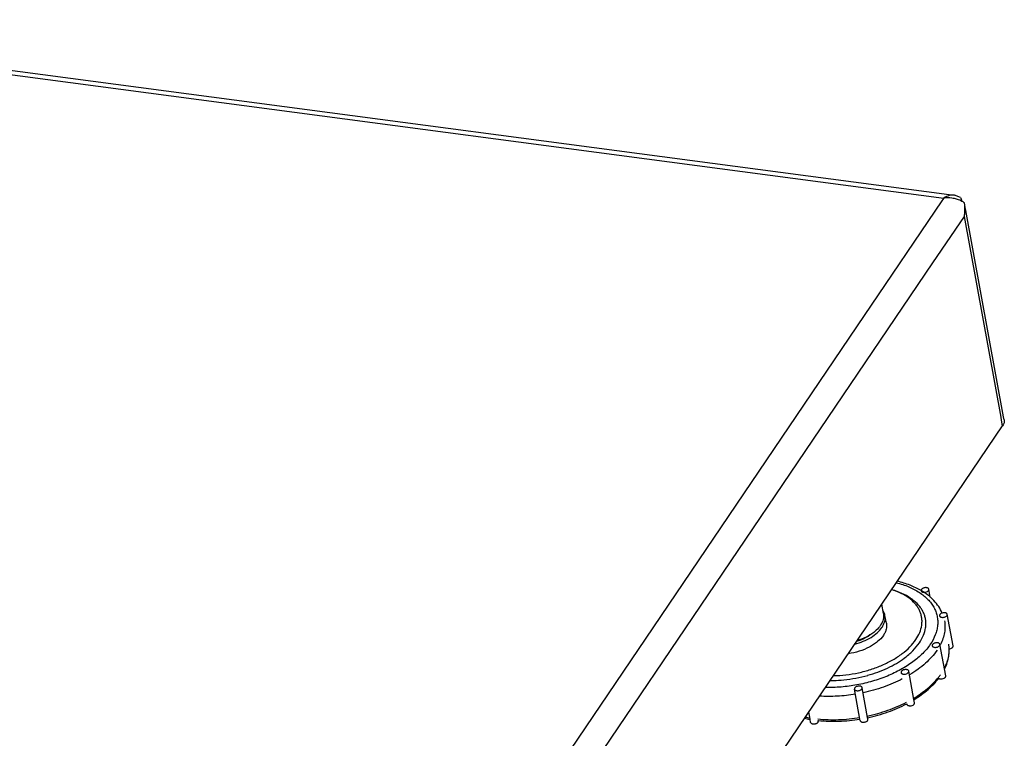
# Model space of a CAD drawing. Header units: millimetres. Extents: x 0 to 1680, y 0 to 1188.
# Tile 6 of 10: x 1260 to 1461, y 348 to 495. Entities that reach past the tile are written whole.
import ezdxf

# ---------------------------------------------------------------- set-up
doc = ezdxf.new("R2010")
doc.units = ezdxf.units.MM
doc.header["$LTSCALE"] = 4
doc.layers.add('AXES', color=7, linetype='Continuous')

msp = doc.modelspace()

# ---------------------------------------------------------------- linework, layer by layer
at = {"color": 9, "linetype": 'Continuous'}
for p, q in [((1179.5, 493.8), (1448.69, 458.18)), ((1448.3, 457.6), (1432.44, 434.2)), ((1448.69, 458.18), (1448.3, 457.6)), ((1446.46, 444.95), (1452.89, 454.44)), ((1460.39, 413.47), (1452.89, 454.44)), ((1343.73, 293.34), (1446.46, 444.95)), ((1432.44, 434.2), (1332.04, 286.02)), ((1460.5, 412.84), (1460.39, 413.47)), ((1460.71, 411.73), (1460.5, 412.84))]:
    msp.add_line(p, q, dxfattribs=at)
at = {"color": 7, "linetype": 'Continuous'}
for p, q in [((1180.32, 494.58), (1449.81, 458.92)), ((1449.81, 458.92), (1450.9, 458.78)), ((1452.09, 458.32), (1450.9, 458.78)), ((1452.91, 457.2), (1452.91, 457.18)), ((1453.08, 456.27), (1452.91, 457.18)), ((1453.19, 455.64), (1453.08, 456.27)), ((1460.89, 413.56), (1453.19, 455.64)), ((1461.01, 412.94), (1460.89, 413.56)), ((1344.09, 239.64), (1460.71, 411.73)), ((1438.66, 378.07), (1439.2, 377.87)), ((1436.98, 371.41), (1436.68, 373.02)), ((1441.11, 354.97), (1441.13, 354.98)), ((1441.12, 354.97), (1441.14, 354.98)), ((1423.05, 351.56), (1423.05, 351.55)), ((1423.05, 351.56), (1423.05, 351.55)), ((1423.05, 351.55), (1423.08, 351.55)), ((1423.05, 351.55), (1423.08, 351.55))]:
    msp.add_line(p, q, dxfattribs=at)
for centre, radius, start, end in [((1449.45, 451.77), 6.46, 69.6607, 77.2511), ((1549.7, 497.74), 105.27, 201.9863, 202.4209), ((1433.56, 364.03), 14.93, 70.054, 72.5463), ((1429.61, 375.72), 7.79, 307.675, 310.6717), ((1442.65, 365.87), 7.17, 2.4361, 10.3527), ((1425.56, 387.93), 28.2, 275.4794, 285.6373), ((1437.05, 368.34), 13.39, 322.4386, 322.7337), ((1425.42, 375.32), 23.88, 257.4507, 260.2061)]:
    msp.add_arc(centre, radius, start, end, dxfattribs=at)
at = {"color": 9, "linetype": 'Continuous'}
for centre, radius, start, end in [((1438.95, 371.7), 10.16, 332.4592, 332.8971), ((1437.35, 368.54), 13.11, 321.306, 324.4103), ((1425.33, 376.31), 24.55, 258.424, 260.5937)]:
    msp.add_arc(centre, radius, start, end, dxfattribs=at)
at = {"color": 7, "linetype": 'Continuous'}
for points, knots in [([(1450.9, 458.78), (1450.54, 458.82), (1449.74, 458.76), (1449.03, 458.4), (1448.69, 458.18)], [0, 0, 0, 0, 0.476948, 1, 1, 1, 1]), ([(1450.87, 458.07), (1450.7, 458.11), (1449.98, 458.24), (1449.24, 458.25), (1448.69, 458.18)], [0, 0, 0, 0, 0.247731, 1, 1, 1, 1]), ([(1452.91, 457.2), (1452.82, 457.27), (1452.43, 457.51), (1452.02, 457.7), (1451.69, 457.82)], [0, 0, 0, 0, 0.237684, 1, 1, 1, 1]), ([(1452.89, 454.44), (1452.93, 454.67), (1453.06, 455.59), (1453.03, 456.53), (1452.91, 457.2)], [0, 0, 0, 0, 0.252509, 1, 1, 1, 1]), ([(1461.01, 412.94), (1461.05, 412.74), (1461.02, 412.3), (1460.83, 411.92), (1460.71, 411.73)], [0, 0, 0, 0, 0.472551, 1, 1, 1, 1]), ([(1442.97, 368.06), (1443.29, 368.52), (1443.81, 369.46), (1444.18, 370.74), (1444.26, 371.74), (1444.21, 372.46), (1444.07, 373.17), (1443.83, 373.86), (1443.49, 374.52), (1442.89, 375.38), (1441.9, 376.37), (1440.41, 377.35), (1439.27, 377.85), (1438.66, 378.07)], [0, 0, 0, 0, 0.129204, 0.247903, 0.304634, 0.360382, 0.415858, 0.471793, 0.528887, 0.587771, 0.712728, 0.849771, 1, 1, 1, 1]), ([(1444.08, 378.07), (1443.35, 378.5), (1441.76, 379.25), (1440.08, 379.77), (1439.19, 379.98)], [0, 0, 0, 0, 0.482236, 1, 1, 1, 1]), ([(1448.36, 373.49), (1448.17, 373.95), (1447.68, 374.85), (1446.7, 376.07), (1445.5, 377.16), (1444.58, 377.77), (1444.1, 378.06)], [0, 0, 0, 0, 0.23632, 0.479843, 0.733591, 1, 1, 1, 1]), ([(1443.71, 367.41), (1444.04, 367.89), (1444.59, 368.88), (1444.97, 370.21), (1445.05, 371.26), (1445.01, 372.02), (1444.86, 372.76), (1444.6, 373.48), (1444.25, 374.17), (1443.63, 375.06), (1442.59, 376.09), (1441.03, 377.12), (1439.84, 377.64), (1439.2, 377.87)], [0, 0, 0, 0, 0.129204, 0.247903, 0.304634, 0.360382, 0.415858, 0.471793, 0.528887, 0.587771, 0.712728, 0.849771, 1, 1, 1, 1]), ([(1436.36, 373.38), (1436.43, 372.99), (1436.39, 372.12), (1436, 371.35), (1435.75, 370.98)], [0, 0, 0, 0, 0.472538, 1, 1, 1, 1]), ([(1435.75, 370.98), (1435.68, 370.88), (1435.37, 370.45), (1434.99, 370.07), (1434.69, 369.81)], [0, 0, 0, 0, 0.236372, 1, 1, 1, 1]), ([(1436.98, 371.41), (1437.01, 371.21), (1437.04, 370.8), (1436.94, 370.17), (1436.71, 369.53), (1436.48, 369.13), (1436.35, 368.94)], [0, 0, 0, 0, 0.232774, 0.473042, 0.727315, 1, 1, 1, 1]), ([(1426.15, 360.72), (1427, 360.74), (1428.73, 360.85), (1431.28, 361.27), (1433.77, 361.93), (1436.12, 362.81), (1438.27, 363.89), (1440.17, 365.13), (1441.75, 366.5), (1442.62, 367.53), (1442.97, 368.06)], [0, 0, 0, 0, 0.135339, 0.272428, 0.408701, 0.541639, 0.668917, 0.788564, 0.899143, 1, 1, 1, 1]), ([(1436.35, 368.94), (1436.02, 368.45), (1435.38, 367.79), (1434.36, 367.04), (1433.14, 366.33), (1431.41, 365.63), (1429.94, 365.3), (1429.18, 365.19)], [0, 0, 0, 0, 0.211541, 0.329737, 0.455122, 0.722038, 1, 1, 1, 1]), ([(1434.37, 369.54), (1433.9, 369.13), (1432.77, 368.4), (1431.54, 367.89), (1430.87, 367.69)], [0, 0, 0, 0, 0.475549, 1, 1, 1, 1]), ([(1434.37, 369.55), (1433.89, 369.18), (1432.8, 368.51), (1431.61, 368.04), (1430.98, 367.84)], [0, 0, 0, 0, 0.479499, 1, 1, 1, 1]), ([(1440.63, 364.3), (1441.24, 364.75), (1442.37, 365.71), (1443.32, 366.83), (1443.71, 367.41)], [0, 0, 0, 0, 0.523914, 1, 1, 1, 1]), ([(1448.85, 362.06), (1449.18, 362.71), (1449.57, 363.73), (1449.8, 365.14), (1449.82, 365.84), (1449.81, 366.18)], [0, 0, 0, 0, 0.512695, 0.758647, 1, 1, 1, 1]), ([(1433.17, 360.78), (1434.55, 361.17), (1436.55, 361.9), (1439, 363.18), (1440.11, 363.91), (1440.63, 364.3)], [0, 0, 0, 0, 0.519534, 0.765996, 1, 1, 1, 1]), ([(1442.63, 355.82), (1443.62, 356.43), (1445.45, 357.73), (1447.02, 359.34), (1447.66, 360.18)], [0, 0, 0, 0, 0.523595, 1, 1, 1, 1]), ([(1425.48, 359.74), (1425.71, 359.74), (1426.64, 359.74), (1427.56, 359.8), (1428.26, 359.86)], [0, 0, 0, 0, 0.247305, 1, 1, 1, 1]), ([(1433.14, 352.14), (1434.55, 352.44), (1437.28, 353.21), (1439.89, 354.32), (1441.12, 354.97)], [0, 0, 0, 0, 0.509646, 1, 1, 1, 1]), ([(1423.08, 351.55), (1424.46, 351.41), (1427.31, 351.32), (1430.14, 351.61), (1431.57, 351.84)], [0, 0, 0, 0, 0.491083, 1, 1, 1, 1])]:
    msp.add_open_spline(points, degree=3, knots=knots, dxfattribs=at)
at = {"color": 9, "linetype": 'Continuous'}
for points, knots in [([(1439, 379.69), (1439.87, 379.47), (1441.51, 378.93), (1443.71, 377.79), (1445.21, 376.59), (1446.13, 375.52), (1446.68, 374.68), (1447.09, 373.8), (1447.35, 372.88), (1447.47, 371.94), (1447.45, 370.98), (1447.28, 370), (1446.86, 368.67), (1446.35, 367.72), (1445.94, 367.12)], [0, 0, 0, 0, 0.155278, 0.29661, 0.424234, 0.483646, 0.540682, 0.595986, 0.650321, 0.70452, 0.759427, 0.81583, 0.874416, 1, 1, 1, 1]), ([(1448.83, 371.92), (1448.9, 371.53), (1448.97, 370.72), (1448.86, 369.5), (1448.54, 368.26), (1448.2, 367.47), (1448, 367.07)], [0, 0, 0, 0, 0.238031, 0.481143, 0.733879, 1, 1, 1, 1]), ([(1445.94, 367.12), (1445.48, 366.45), (1444.38, 365.15), (1442.35, 363.43), (1439.91, 361.89), (1437.14, 360.57), (1434.13, 359.52), (1430.96, 358.77), (1427.74, 358.34), (1425.57, 358.27), (1424.5, 358.3)], [0, 0, 0, 0, 0.100798, 0.211755, 0.332078, 0.460109, 0.593604, 0.729948, 0.866346, 1, 1, 1, 1]), ([(1448.83, 362.25), (1449.04, 362.65), (1449.39, 363.46), (1449.73, 364.71), (1449.84, 365.95), (1449.77, 366.77), (1449.7, 367.16)], [0, 0, 0, 0, 0.266507, 0.51932, 0.762268, 1, 1, 1, 1]), ([(1447.31, 365.91), (1446.64, 364.93), (1445.39, 363.56), (1443.42, 361.97), (1442.3, 361.23), (1441.71, 360.88)], [0, 0, 0, 0, 0.468937, 0.727234, 1, 1, 1, 1]), ([(1440.22, 360.05), (1438.98, 359.41), (1436.37, 358.29), (1433.63, 357.53), (1432.21, 357.23)], [0, 0, 0, 0, 0.490087, 1, 1, 1, 1]), ([(1442.58, 356.12), (1443.56, 356.72), (1445.36, 357.98), (1446.93, 359.53), (1447.58, 360.34)], [0, 0, 0, 0, 0.525357, 1, 1, 1, 1]), ([(1430.64, 356.93), (1429.41, 356.73), (1426.97, 356.46), (1424.51, 356.45), (1423.3, 356.53)], [0, 0, 0, 0, 0.50684, 1, 1, 1, 1]), ([(1433.08, 352.48), (1434.5, 352.78), (1437.24, 353.54), (1439.85, 354.65), (1441.09, 355.29)], [0, 0, 0, 0, 0.509913, 1, 1, 1, 1]), ([(1422.99, 351.87), (1424.38, 351.73), (1427.23, 351.65), (1430.08, 351.94), (1431.51, 352.18)], [0, 0, 0, 0, 0.490837, 1, 1, 1, 1])]:
    msp.add_open_spline(points, degree=3, knots=knots, dxfattribs=at)
at = {"color": 3, "linetype": 'Continuous'}
for points, knots in [([(1436.68, 373.02), (1436.65, 373.21), (1436.54, 373.57), (1436.37, 373.9), (1436.26, 374.06)], [0, 0, 0, 0, 0.493391, 1, 1, 1, 1]), ([(1436.05, 370.55), (1436.19, 370.75), (1436.42, 371.15), (1436.65, 371.78), (1436.75, 372.41), (1436.72, 372.82), (1436.68, 373.02)], [0, 0, 0, 0, 0.272698, 0.526954, 0.767226, 1, 1, 1, 1]), ([(1430.5, 367.13), (1431.1, 367.28), (1432.24, 367.67), (1433.81, 368.46), (1435.1, 369.4), (1435.79, 370.16), (1436.05, 370.55)], [0, 0, 0, 0, 0.279903, 0.544436, 0.78593, 1, 1, 1, 1])]:
    msp.add_open_spline(points, degree=3, knots=knots, dxfattribs=at)
at = {"layer": 'AXES', "color": 6, "linetype": 'Continuous'}
for p, q in [((1445.93, 376.7), (1445.63, 378.35)), ((1447.83, 372.94), (1447.83, 372.93)), ((1449.4, 373.23), (1449.4, 373.23)), ((1450.58, 366.78), (1449.4, 373.23)), ((1449.08, 360.66), (1447.9, 367.11)), ((1450.58, 366.78), (1450.58, 366.78)), ((1442.6, 355.84), (1441.54, 361.63)), ((1431.57, 351.86), (1430.45, 357.98)), ((1433.14, 352.16), (1432.02, 358.26)), ((1441.15, 354.89), (1441.13, 354.98)), ((1442.72, 355.18), (1442.6, 355.84)), ((1421.38, 351.81), (1421.11, 353.3)), ((1431.63, 351.53), (1431.57, 351.86)), ((1433.2, 351.82), (1433.14, 352.16)), ((1421.5, 351.18), (1421.38, 351.81)), ((1423.07, 351.46), (1423.05, 351.55))]:
    msp.add_line(p, q, dxfattribs=at)
at = {"layer": 'AXES', "color": 7, "linetype": 'Continuous'}
msp.add_line((1436.36, 373.38), (1436.01, 375.29), dxfattribs=at)
at = {"layer": 'AXES', "color": 6, "linetype": 'Continuous'}
msp.add_arc((1444.32, 378.11), 0.265, 190.3887, 197.4155, dxfattribs=at)
for points, knots in [([(1445.48, 378.56), (1445.42, 378.6), (1445.29, 378.65), (1445.06, 378.69), (1444.81, 378.67), (1444.56, 378.61), (1444.34, 378.51), (1444.17, 378.38), (1444.08, 378.25), (1444.05, 378.14), (1444.05, 378.09), (1444.06, 378.06)], [0, 0, 0, 0, 0.115899, 0.250597, 0.397098, 0.545495, 0.685477, 0.808672, 0.911529, 0.956871, 1, 1, 1, 1]), ([(1444.07, 378.03), (1444.08, 378), (1444.12, 377.93), (1444.18, 377.88), (1444.21, 377.85)], [0, 0, 0, 0, 0.472567, 1, 1, 1, 1]), ([(1444.57, 377.74), (1444.7, 377.73), (1444.97, 377.75), (1445.27, 377.85), (1445.47, 377.99), (1445.58, 378.1), (1445.64, 378.23), (1445.64, 378.31), (1445.63, 378.35)], [0, 0, 0, 0, 0.291259, 0.577541, 0.704887, 0.816664, 0.913268, 1, 1, 1, 1]), ([(1445.63, 378.35), (1445.62, 378.39), (1445.59, 378.47), (1445.52, 378.53), (1445.48, 378.56)], [0, 0, 0, 0, 0.470849, 1, 1, 1, 1]), ([(1444.21, 377.85), (1444.26, 377.82), (1444.38, 377.77), (1444.51, 377.74), (1444.57, 377.74)], [0, 0, 0, 0, 0.465057, 1, 1, 1, 1]), ([(1449.4, 373.23), (1449.39, 373.26), (1449.37, 373.32), (1449.31, 373.4), (1449.22, 373.46), (1449.06, 373.53), (1448.82, 373.57), (1448.53, 373.54), (1448.24, 373.46), (1448.03, 373.34), (1447.91, 373.22), (1447.85, 373.13), (1447.82, 373.03), (1447.82, 372.97), (1447.83, 372.94)], [0, 0, 0, 0, 0.045241, 0.093947, 0.148164, 0.208817, 0.347482, 0.500893, 0.654095, 0.792194, 0.852503, 0.906387, 0.954843, 1, 1, 1, 1]), ([(1447.83, 372.93), (1447.83, 372.9), (1447.86, 372.84), (1447.92, 372.77), (1448.01, 372.7), (1448.17, 372.64), (1448.4, 372.6), (1448.7, 372.62), (1448.99, 372.71), (1449.19, 372.83), (1449.32, 372.95), (1449.38, 373.04), (1449.41, 373.13), (1449.41, 373.2), (1449.4, 373.23)], [0, 0, 0, 0, 0.045241, 0.093947, 0.148164, 0.208817, 0.347482, 0.500893, 0.654095, 0.792194, 0.852503, 0.906387, 0.954843, 1, 1, 1, 1]), ([(1446.39, 367.06), (1446.37, 367.02), (1446.33, 366.94), (1446.32, 366.86), (1446.33, 366.82)], [0, 0, 0, 0, 0.527261, 1, 1, 1, 1]), ([(1446.33, 366.82), (1446.33, 366.79), (1446.35, 366.74), (1446.42, 366.65), (1446.55, 366.56), (1446.76, 366.5), (1447, 366.48), (1447.26, 366.51), (1447.5, 366.59), (1447.7, 366.71), (1447.81, 366.81), (1447.84, 366.87)], [0, 0, 0, 0, 0.043189, 0.088629, 0.191852, 0.315598, 0.456124, 0.604823, 0.751184, 0.885203, 1, 1, 1, 1]), ([(1447.9, 367.11), (1447.9, 367.13), (1447.88, 367.18), (1447.82, 367.27), (1447.68, 367.37), (1447.47, 367.43), (1447.23, 367.44), (1446.98, 367.41), (1446.74, 367.33), (1446.53, 367.22), (1446.43, 367.11), (1446.39, 367.06)], [0, 0, 0, 0, 0.043189, 0.088629, 0.191852, 0.315598, 0.456124, 0.604823, 0.751184, 0.885203, 1, 1, 1, 1]), ([(1447.84, 366.87), (1447.87, 366.9), (1447.91, 366.98), (1447.91, 367.07), (1447.9, 367.11)], [0, 0, 0, 0, 0.527261, 1, 1, 1, 1]), ([(1449.77, 366.17), (1449.88, 366.18), (1450.09, 366.23), (1450.33, 366.35), (1450.47, 366.48), (1450.55, 366.57), (1450.59, 366.68), (1450.59, 366.75), (1450.58, 366.78)], [0, 0, 0, 0, 0.304063, 0.583809, 0.70621, 0.81476, 0.911149, 1, 1, 1, 1]), ([(1441.54, 361.63), (1441.53, 361.67), (1441.5, 361.75), (1441.39, 361.85), (1441.25, 361.92), (1441.07, 361.95), (1440.87, 361.96), (1440.6, 361.93), (1440.4, 361.87), (1440.28, 361.8)], [0, 0, 0, 0, 0.086467, 0.183431, 0.296268, 0.424969, 0.56591, 0.713312, 1, 1, 1, 1]), ([(1440.28, 361.8), (1440.23, 361.77), (1440.14, 361.71), (1440.03, 361.59), (1439.97, 361.47), (1439.96, 361.38), (1439.97, 361.34)], [0, 0, 0, 0, 0.302209, 0.567474, 0.795776, 1, 1, 1, 1]), ([(1439.97, 361.34), (1439.98, 361.3), (1440.01, 361.22), (1440.12, 361.12), (1440.26, 361.05), (1440.44, 361.02), (1440.64, 361.01), (1440.91, 361.04), (1441.11, 361.1), (1441.23, 361.17)], [0, 0, 0, 0, 0.086467, 0.183431, 0.296268, 0.424969, 0.56591, 0.713312, 1, 1, 1, 1]), ([(1441.23, 361.17), (1441.28, 361.2), (1441.37, 361.26), (1441.48, 361.38), (1441.54, 361.5), (1441.55, 361.59), (1441.54, 361.63)], [0, 0, 0, 0, 0.302209, 0.567474, 0.795776, 1, 1, 1, 1]), ([(1447.62, 360.19), (1447.66, 360.16), (1447.76, 360.1), (1447.94, 360.05), (1448.14, 360.04), (1448.42, 360.06), (1448.69, 360.14), (1448.91, 360.29), (1448.99, 360.37), (1449.02, 360.42)], [0, 0, 0, 0, 0.10315, 0.222422, 0.354863, 0.494939, 0.769863, 0.892816, 1, 1, 1, 1]), ([(1449.02, 360.42), (1449.05, 360.46), (1449.09, 360.53), (1449.09, 360.62), (1449.08, 360.66)], [0, 0, 0, 0, 0.527261, 1, 1, 1, 1]), ([(1431.14, 358.57), (1431.04, 358.55), (1430.86, 358.49), (1430.65, 358.37), (1430.53, 358.25), (1430.47, 358.16), (1430.44, 358.07), (1430.44, 358), (1430.45, 357.98)], [0, 0, 0, 0, 0.307074, 0.583602, 0.704401, 0.812365, 0.909404, 1, 1, 1, 1]), ([(1430.45, 357.98), (1430.45, 357.95), (1430.48, 357.88), (1430.54, 357.81), (1430.63, 357.74), (1430.79, 357.67), (1431.03, 357.63), (1431.22, 357.65), (1431.33, 357.67)], [0, 0, 0, 0, 0.090318, 0.187219, 0.29524, 0.416246, 0.693241, 1, 1, 1, 1]), ([(1432.02, 358.26), (1432.02, 358.29), (1431.99, 358.35), (1431.93, 358.43), (1431.84, 358.5), (1431.68, 358.57), (1431.44, 358.6), (1431.25, 358.59), (1431.14, 358.57)], [0, 0, 0, 0, 0.090318, 0.187219, 0.29524, 0.416246, 0.693241, 1, 1, 1, 1]), ([(1431.33, 357.67), (1431.43, 357.69), (1431.61, 357.74), (1431.82, 357.87), (1431.94, 357.98), (1432, 358.08), (1432.03, 358.17), (1432.03, 358.23), (1432.02, 358.26)], [0, 0, 0, 0, 0.307074, 0.583602, 0.704401, 0.812365, 0.909404, 1, 1, 1, 1]), ([(1441.15, 354.99), (1441.15, 354.98), (1441.14, 354.95), (1441.14, 354.92), (1441.15, 354.89)], [0, 0, 0, 0, 0.254968, 1, 1, 1, 1]), ([(1441.15, 354.89), (1441.16, 354.85), (1441.19, 354.77), (1441.3, 354.68), (1441.44, 354.61), (1441.62, 354.57), (1441.82, 354.56), (1442.09, 354.59), (1442.29, 354.66), (1442.41, 354.72)], [0, 0, 0, 0, 0.086467, 0.183431, 0.296268, 0.424969, 0.56591, 0.713312, 1, 1, 1, 1]), ([(1442.41, 354.72), (1442.46, 354.75), (1442.55, 354.81), (1442.66, 354.93), (1442.72, 355.05), (1442.73, 355.14), (1442.72, 355.18)], [0, 0, 0, 0, 0.302209, 0.567474, 0.795776, 1, 1, 1, 1]), ([(1421.5, 351.18), (1421.5, 351.14), (1421.54, 351.05), (1421.65, 350.96), (1421.8, 350.89), (1421.91, 350.86), (1421.97, 350.86)], [0, 0, 0, 0, 0.20324, 0.431293, 0.697042, 1, 1, 1, 1]), ([(1421.97, 350.86), (1422.1, 350.84), (1422.31, 350.85), (1422.57, 350.92), (1422.75, 351), (1422.9, 351.09), (1423.01, 351.21), (1423.07, 351.34), (1423.08, 351.42), (1423.07, 351.46)], [0, 0, 0, 0, 0.2879, 0.435233, 0.575852, 0.704149, 0.816662, 0.913492, 1, 1, 1, 1]), ([(1423.07, 351.46), (1423.07, 351.47), (1423.06, 351.51), (1423.05, 351.54), (1423.03, 351.56)], [0, 0, 0, 0, 0.246647, 1, 1, 1, 1]), ([(1431.63, 351.53), (1431.63, 351.5), (1431.66, 351.44), (1431.72, 351.36), (1431.81, 351.3), (1431.97, 351.23), (1432.21, 351.19), (1432.4, 351.2), (1432.5, 351.22)], [0, 0, 0, 0, 0.090318, 0.187219, 0.29524, 0.416246, 0.693241, 1, 1, 1, 1]), ([(1432.5, 351.22), (1432.61, 351.24), (1432.79, 351.3), (1433, 351.42), (1433.12, 351.54), (1433.18, 351.63), (1433.21, 351.72), (1433.21, 351.79), (1433.2, 351.82)], [0, 0, 0, 0, 0.307074, 0.583602, 0.704401, 0.812365, 0.909404, 1, 1, 1, 1])]:
    msp.add_open_spline(points, degree=3, knots=knots, dxfattribs=at)

doc.saveas('drawing.dxf')
